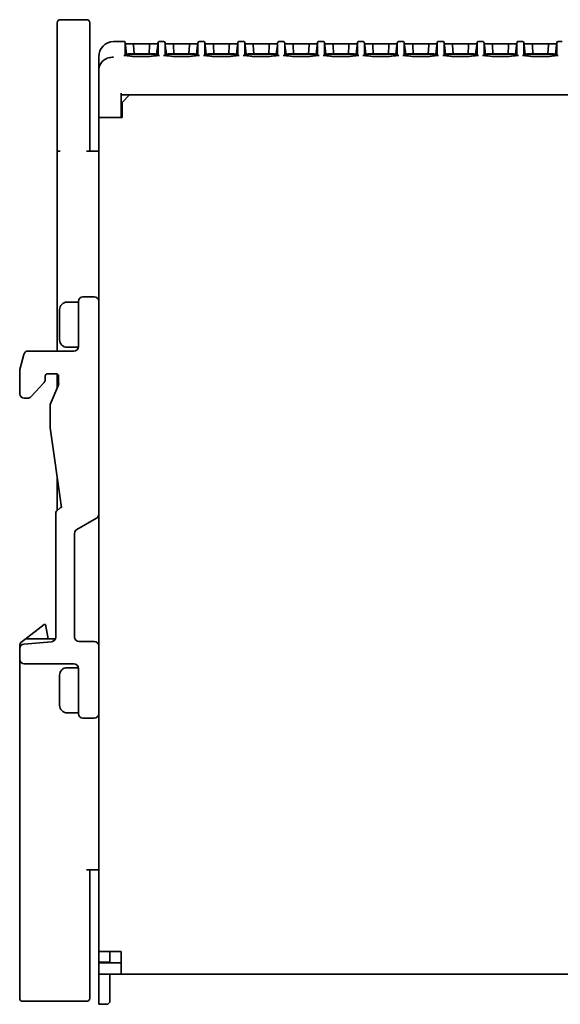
# Model space of a CAD drawing. Header units: millimetres. Extents: x 108 to 291, y 38 to 239.
# Tile 10 of 11: x 221 to 257, y 173 to 239. Entities that reach past the tile are written whole.
import ezdxf

# ---------------------------------------------------------------- set-up
doc = ezdxf.new("R2010")
doc.units = ezdxf.units.MM

msp = doc.modelspace()

# ---------------------------------------------------------------- linework, layer by layer
at = {"color": 7, "linetype": 'Continuous', "lineweight": 35}
for p, q in [((223.503, 238.684), (223.503, 237.884)), ((225.453, 238.884), (223.703, 238.884)), ((225.653, 237.884), (225.653, 238.684)), ((223.503, 237.884), (223.503, 230.134)), ((225.653, 230.134), (225.653, 237.884)), ((227.752, 237.434), (227.235, 237.425)), ((227.912, 237.434), (227.754, 237.434)), ((228.019, 237.283), (228.012, 237.346)), ((230.186, 237.283), (228.019, 237.283)), ((228.103, 236.602), (228.03, 237.194)), ((228.532, 237.283), (229.674, 237.283)), ((228.573, 237.195), (228.603, 236.604)), ((228.573, 237.195), (228.573, 237.195)), ((229.603, 236.604), (229.633, 237.195)), ((229.633, 237.195), (229.633, 237.195)), ((230.175, 237.194), (230.103, 236.602)), ((230.194, 237.346), (230.186, 237.283)), ((230.562, 237.434), (230.293, 237.434)), ((230.669, 237.283), (230.662, 237.346)), ((232.836, 237.283), (230.669, 237.283)), ((230.753, 236.602), (230.68, 237.194)), ((231.182, 237.283), (232.324, 237.283)), ((231.223, 237.195), (231.253, 236.604)), ((231.223, 237.195), (231.223, 237.195)), ((232.253, 236.604), (232.283, 237.195)), ((232.283, 237.195), (232.283, 237.195)), ((232.825, 237.194), (232.753, 236.602)), ((232.844, 237.346), (232.836, 237.283)), ((233.212, 237.434), (232.943, 237.434)), ((233.319, 237.283), (233.312, 237.346)), ((235.486, 237.283), (233.319, 237.283)), ((233.403, 236.602), (233.33, 237.194)), ((233.832, 237.283), (234.974, 237.283)), ((233.873, 237.195), (233.903, 236.604)), ((233.873, 237.195), (233.873, 237.195)), ((234.903, 236.604), (234.933, 237.195)), ((234.933, 237.195), (234.933, 237.195)), ((235.475, 237.194), (235.403, 236.602)), ((235.494, 237.346), (235.486, 237.283)), ((235.862, 237.434), (235.593, 237.434)), ((235.969, 237.283), (235.962, 237.346)), ((238.136, 237.283), (235.969, 237.283)), ((236.053, 236.602), (235.98, 237.194)), ((236.482, 237.283), (237.624, 237.283)), ((236.523, 237.195), (236.553, 236.604)), ((236.523, 237.195), (236.523, 237.195)), ((237.553, 236.604), (237.583, 237.195)), ((237.583, 237.195), (237.583, 237.195)), ((238.125, 237.194), (238.053, 236.602)), ((238.144, 237.346), (238.136, 237.283)), ((238.512, 237.434), (238.243, 237.434)), ((238.619, 237.283), (238.612, 237.346)), ((240.786, 237.283), (238.619, 237.283)), ((238.703, 236.602), (238.63, 237.194)), ((239.132, 237.283), (240.274, 237.283)), ((239.173, 237.195), (239.203, 236.604)), ((239.173, 237.195), (239.173, 237.195)), ((240.203, 236.604), (240.233, 237.195)), ((240.233, 237.195), (240.233, 237.195)), ((240.775, 237.194), (240.703, 236.602)), ((240.794, 237.346), (240.786, 237.283)), ((241.162, 237.434), (240.893, 237.434)), ((241.269, 237.283), (241.262, 237.346)), ((243.436, 237.283), (241.269, 237.283)), ((241.353, 236.602), (241.28, 237.194)), ((241.782, 237.283), (242.924, 237.283)), ((241.823, 237.195), (241.853, 236.604)), ((241.823, 237.195), (241.823, 237.195)), ((242.853, 236.604), (242.883, 237.195)), ((242.883, 237.195), (242.883, 237.195)), ((243.425, 237.194), (243.353, 236.602)), ((243.444, 237.346), (243.436, 237.283)), ((243.812, 237.434), (243.543, 237.434)), ((243.919, 237.283), (243.912, 237.346)), ((246.086, 237.283), (243.919, 237.283)), ((244.003, 236.602), (243.93, 237.194)), ((244.432, 237.283), (245.574, 237.283)), ((244.473, 237.195), (244.503, 236.604)), ((244.473, 237.195), (244.473, 237.195)), ((245.503, 236.604), (245.533, 237.195)), ((245.533, 237.195), (245.533, 237.195)), ((246.075, 237.194), (246.003, 236.602)), ((246.094, 237.346), (246.086, 237.283)), ((246.462, 237.434), (246.193, 237.434)), ((246.569, 237.283), (246.562, 237.346)), ((248.736, 237.283), (246.569, 237.283)), ((246.653, 236.602), (246.58, 237.194)), ((247.082, 237.283), (248.224, 237.283)), ((247.123, 237.195), (247.153, 236.604)), ((247.123, 237.195), (247.123, 237.195)), ((248.153, 236.604), (248.183, 237.195)), ((248.183, 237.195), (248.183, 237.195)), ((248.725, 237.194), (248.653, 236.602)), ((248.744, 237.346), (248.736, 237.283)), ((249.112, 237.434), (248.843, 237.434)), ((249.219, 237.283), (249.212, 237.346)), ((251.386, 237.283), (249.219, 237.283)), ((249.303, 236.602), (249.23, 237.194)), ((249.732, 237.283), (250.874, 237.283)), ((249.773, 237.195), (249.803, 236.604)), ((249.773, 237.195), (249.773, 237.195)), ((250.803, 236.604), (250.833, 237.195)), ((250.833, 237.195), (250.833, 237.195)), ((251.375, 237.194), (251.303, 236.602)), ((251.394, 237.346), (251.386, 237.283)), ((251.762, 237.434), (251.493, 237.434)), ((251.869, 237.283), (251.862, 237.346)), ((254.036, 237.283), (251.869, 237.283)), ((251.953, 236.602), (251.88, 237.194)), ((252.382, 237.283), (253.524, 237.283)), ((252.423, 237.195), (252.453, 236.604)), ((252.423, 237.195), (252.423, 237.195)), ((253.453, 236.604), (253.483, 237.195)), ((253.483, 237.195), (253.483, 237.195)), ((254.025, 237.194), (253.953, 236.602)), ((254.044, 237.346), (254.036, 237.283)), ((254.412, 237.434), (254.143, 237.434)), ((254.519, 237.283), (254.512, 237.346)), ((256.686, 237.283), (254.519, 237.283)), ((254.603, 236.602), (254.53, 237.194)), ((255.032, 237.283), (256.174, 237.283)), ((255.073, 237.195), (255.103, 236.604)), ((255.073, 237.195), (255.073, 237.195)), ((256.103, 236.604), (256.133, 237.195)), ((256.133, 237.195), (256.133, 237.195)), ((256.675, 237.194), (256.603, 236.602)), ((256.694, 237.346), (256.686, 237.283)), ((257.062, 237.434), (256.793, 237.434)), ((226.253, 235.524), (226.253, 236.425)), ((230.186, 236.588), (228.019, 236.588)), ((228.019, 236.588), (228.019, 236.587)), ((228.019, 236.539), (228.019, 236.588)), ((229.678, 236.447), (228.528, 236.447)), ((228.603, 236.604), (229.603, 236.604)), ((229.603, 236.588), (229.603, 236.604)), ((230.103, 236.588), (230.103, 236.602)), ((230.186, 236.588), (230.186, 236.539)), ((230.186, 236.588), (230.186, 236.588)), ((232.836, 236.588), (230.669, 236.588)), ((230.669, 236.588), (230.669, 236.587)), ((230.669, 236.539), (230.669, 236.588)), ((230.753, 236.602), (230.753, 236.588)), ((232.328, 236.447), (231.178, 236.447)), ((231.253, 236.604), (231.252, 236.588)), ((231.253, 236.604), (232.253, 236.604)), ((232.253, 236.588), (232.253, 236.604)), ((232.753, 236.588), (232.753, 236.602)), ((232.836, 236.588), (232.836, 236.539)), ((232.836, 236.588), (232.836, 236.588)), ((235.486, 236.588), (233.319, 236.588)), ((233.319, 236.588), (233.319, 236.587)), ((233.319, 236.539), (233.319, 236.588)), ((233.403, 236.602), (233.403, 236.588)), ((234.978, 236.447), (233.828, 236.447)), ((233.903, 236.604), (233.902, 236.588)), ((233.903, 236.604), (234.903, 236.604)), ((234.903, 236.588), (234.903, 236.604)), ((235.403, 236.588), (235.403, 236.602)), ((235.486, 236.588), (235.486, 236.539)), ((235.486, 236.588), (235.486, 236.588)), ((238.136, 236.588), (235.969, 236.588)), ((235.969, 236.588), (235.969, 236.587)), ((235.969, 236.539), (235.969, 236.588)), ((236.053, 236.602), (236.053, 236.588)), ((237.628, 236.447), (236.478, 236.447)), ((236.553, 236.604), (236.552, 236.588)), ((236.553, 236.604), (237.553, 236.604)), ((237.553, 236.588), (237.553, 236.604)), ((238.053, 236.588), (238.053, 236.602)), ((238.136, 236.588), (238.136, 236.539)), ((238.136, 236.588), (238.136, 236.588)), ((240.786, 236.588), (238.619, 236.588)), ((238.619, 236.588), (238.619, 236.587)), ((238.619, 236.539), (238.619, 236.588)), ((238.703, 236.602), (238.703, 236.588)), ((240.278, 236.447), (239.128, 236.447)), ((239.203, 236.604), (239.202, 236.588)), ((239.203, 236.604), (240.203, 236.604)), ((240.203, 236.588), (240.203, 236.604)), ((240.703, 236.588), (240.703, 236.602)), ((240.786, 236.588), (240.786, 236.539)), ((240.786, 236.588), (240.786, 236.588)), ((243.436, 236.588), (241.269, 236.588)), ((241.269, 236.588), (241.269, 236.587)), ((241.269, 236.539), (241.269, 236.588)), ((241.353, 236.602), (241.353, 236.588)), ((242.928, 236.447), (241.778, 236.447)), ((241.853, 236.604), (241.852, 236.588)), ((241.853, 236.604), (242.853, 236.604)), ((242.853, 236.588), (242.853, 236.604)), ((243.353, 236.588), (243.353, 236.602)), ((243.436, 236.588), (243.436, 236.539)), ((243.436, 236.588), (243.436, 236.588)), ((246.086, 236.588), (243.919, 236.588)), ((243.919, 236.588), (243.919, 236.587)), ((243.919, 236.539), (243.919, 236.588)), ((244.003, 236.602), (244.003, 236.588)), ((245.578, 236.447), (244.428, 236.447)), ((244.503, 236.604), (244.502, 236.588)), ((244.503, 236.604), (245.503, 236.604)), ((245.503, 236.588), (245.503, 236.604)), ((246.003, 236.588), (246.003, 236.602)), ((246.086, 236.588), (246.086, 236.539)), ((246.086, 236.588), (246.086, 236.588)), ((248.736, 236.588), (246.569, 236.588)), ((246.569, 236.588), (246.569, 236.587)), ((246.569, 236.539), (246.569, 236.588)), ((246.653, 236.602), (246.653, 236.588)), ((248.228, 236.447), (247.078, 236.447)), ((247.153, 236.604), (247.152, 236.588)), ((247.153, 236.604), (248.153, 236.604)), ((248.153, 236.588), (248.153, 236.604)), ((248.653, 236.588), (248.653, 236.602)), ((248.736, 236.588), (248.736, 236.539)), ((248.736, 236.588), (248.736, 236.588)), ((251.386, 236.588), (249.219, 236.588)), ((249.219, 236.588), (249.219, 236.587)), ((249.219, 236.539), (249.219, 236.588)), ((249.303, 236.602), (249.303, 236.588)), ((250.878, 236.447), (249.728, 236.447)), ((249.803, 236.604), (249.802, 236.588)), ((249.803, 236.604), (250.803, 236.604)), ((250.803, 236.588), (250.803, 236.604)), ((251.303, 236.588), (251.303, 236.602)), ((251.386, 236.588), (251.386, 236.539)), ((251.386, 236.588), (251.386, 236.588)), ((254.036, 236.588), (251.869, 236.588)), ((251.869, 236.588), (251.869, 236.587)), ((251.869, 236.539), (251.869, 236.588)), ((251.953, 236.602), (251.953, 236.588)), ((253.528, 236.447), (252.378, 236.447)), ((252.453, 236.604), (252.452, 236.588)), ((252.453, 236.604), (253.453, 236.604)), ((253.453, 236.588), (253.453, 236.604)), ((253.953, 236.588), (253.953, 236.602)), ((254.036, 236.588), (254.036, 236.539)), ((254.036, 236.588), (254.036, 236.588)), ((256.686, 236.588), (254.519, 236.588)), ((254.519, 236.588), (254.519, 236.587)), ((254.519, 236.539), (254.519, 236.588)), ((254.603, 236.602), (254.603, 236.588)), ((256.178, 236.447), (255.028, 236.447)), ((255.103, 236.604), (255.102, 236.588)), ((255.103, 236.604), (256.103, 236.604)), ((256.103, 236.588), (256.103, 236.604)), ((256.603, 236.588), (256.603, 236.602)), ((256.686, 236.588), (256.686, 236.539)), ((256.686, 236.588), (256.686, 236.588)), ((226.253, 232.484), (226.253, 235.524)), ((227.74, 233.992), (227.74, 232.484)), ((227.753, 233.884), (227.745, 233.892)), ((227.753, 233.884), (227.753, 232.384)), ((228.303, 233.884), (227.753, 233.884)), ((228.303, 233.884), (227.803, 233.384)), ((283.451, 233.884), (228.303, 233.884)), ((227.803, 232.384), (227.803, 233.384)), ((226.253, 232.384), (226.253, 232.484)), ((226.253, 232.384), (226.253, 220.159)), ((226.253, 232.384), (227.753, 232.384)), ((227.753, 232.384), (227.803, 232.384)), ((223.503, 230.134), (223.703, 230.134)), ((223.503, 230.134), (223.503, 216.859)), ((226.253, 230.134), (225.453, 230.134)), ((224.903, 220.109), (224.153, 220.109)), ((224.903, 217.159), (224.903, 220.159)), ((225.203, 220.459), (225.953, 220.459)), ((226.253, 220.159), (226.253, 206.009)), ((223.653, 217.609), (223.653, 219.609)), ((221.562, 216.859), (224.603, 216.859)), ((224.153, 217.109), (224.899, 217.109)), ((221.021, 215.63), (221.271, 216.631)), ((221.003, 214.024), (221.003, 215.485)), ((223.433, 215.344), (222.853, 215.344)), ((222.622, 214.757), (221.742, 213.818)), ((222.703, 215.194), (222.703, 214.962)), ((223.503, 215.326), (223.503, 214.425)), ((223.583, 214.8), (223.583, 215.194)), ((223.028, 213.31), (223.603, 214.66)), ((221.523, 213.724), (221.303, 213.724)), ((223.028, 211.76), (223.028, 213.31)), ((223.773, 206.459), (223.028, 211.76)), ((223.503, 208.38), (223.503, 206.259)), ((223.447, 206.203), (223.659, 206.415)), ((223.765, 206.459), (223.773, 206.459)), ((223.403, 197.833), (223.403, 206.097)), ((226.103, 205.75), (224.803, 204.999)), ((226.253, 206.009), (226.253, 197.249)), ((224.653, 204.739), (224.653, 197.849)), ((221.347, 197.692), (222.622, 198.671)), ((222.622, 198.671), (222.713, 198.673)), ((222.713, 198.673), (222.901, 197.734)), ((221.347, 197.692), (221.081, 197.488)), ((223.386, 197.734), (221.469, 197.734)), ((221.003, 197.329), (221.003, 197.085)), ((221.003, 196.359), (221.003, 197.085)), ((221.278, 197.384), (223.127, 197.534)), ((224.953, 197.549), (225.953, 197.549)), ((226.253, 197.249), (226.253, 192.759)), ((221.003, 196.359), (221.003, 173.834)), ((224.603, 196.059), (221.303, 196.059)), ((224.899, 195.809), (224.153, 195.809)), ((224.903, 192.759), (224.903, 195.759)), ((223.653, 193.309), (223.653, 195.309)), ((224.153, 192.809), (224.903, 192.809)), ((225.953, 192.459), (225.203, 192.459)), ((226.253, 192.759), (226.253, 176.934)), ((225.453, 182.383), (226.253, 182.383)), ((225.653, 173.834), (225.653, 182.383)), ((227.753, 176.934), (226.253, 176.934)), ((226.253, 176.934), (226.253, 176.234)), ((227.003, 176.184), (227.003, 176.934)), ((227.003, 176.934), (227.003, 176.234)), ((227.753, 175.434), (227.753, 176.934)), ((227.003, 176.234), (226.253, 176.234)), ((226.253, 176.184), (226.253, 176.234)), ((226.253, 176.184), (226.253, 175.434)), ((227.003, 176.184), (226.253, 176.184)), ((227.753, 176.184), (227.003, 176.184)), ((227.753, 175.434), (226.253, 175.434)), ((226.253, 173.934), (226.253, 175.434)), ((227.003, 173.934), (227.003, 175.434)), ((227.753, 175.434), (271.953, 175.434)), ((221.203, 173.634), (225.453, 173.634)), ((226.253, 173.434), (226.253, 173.934)), ((226.853, 173.434), (227.003, 173.584)), ((227.003, 173.584), (227.003, 173.934)), ((226.853, 173.434), (226.253, 173.434))]:
    msp.add_line(p, q, dxfattribs=at)
for centre, radius, start, end in [((223.703, 238.684), 0.2, 90, 180), ((225.453, 238.684), 0.2, 360, 90), ((227.253, 236.425), 1, 91, 180), ((227.754, 237.334), 0.1, 90, 91), ((227.912, 237.334), 0.1, 359.97379, 89.98737), ((230.293, 237.334), 0.1, 89.98776, 180.02621), ((230.562, 237.334), 0.1, 7, 89.98084), ((232.943, 237.334), 0.1, 89.98123, 173), ((233.212, 237.334), 0.1, 359.97379, 89.98737), ((235.593, 237.334), 0.1, 89.98776, 180.02621), ((235.862, 237.334), 0.1, 359.97379, 89.98737), ((238.243, 237.334), 0.1, 89.98776, 180.02621), ((238.512, 237.334), 0.1, 359.97379, 89.98737), ((240.893, 237.334), 0.1, 89.98776, 180.02621), ((241.162, 237.334), 0.1, 359.97379, 89.98737), ((243.543, 237.334), 0.1, 89.98776, 180.02621), ((243.812, 237.334), 0.1, 359.97379, 89.98737), ((246.193, 237.334), 0.1, 89.98776, 180.02621), ((246.462, 237.334), 0.1, 359.97379, 89.98737), ((248.843, 237.334), 0.1, 89.98776, 180.02621), ((249.112, 237.334), 0.1, 359.97379, 89.98737), ((251.493, 237.334), 0.1, 89.98776, 180.02621), ((251.762, 237.334), 0.1, 359.97379, 89.98737), ((254.143, 237.334), 0.1, 89.98776, 180.02621), ((254.412, 237.334), 0.1, 7, 89.98084), ((256.793, 237.334), 0.1, 89.98123, 173), ((229.003, 51.165), 185.44, 90.12359, 90.27808), ((229.203, 51.165), 185.44, 89.72192, 89.87641), ((231.653, 51.165), 185.44, 90.12359, 90.27808), ((231.853, 51.165), 185.44, 89.72192, 89.87641), ((234.303, 51.165), 185.44, 90.12359, 90.27808), ((234.503, 51.165), 185.44, 89.72192, 89.87641), ((236.953, 51.165), 185.44, 90.12359, 90.27808), ((237.153, 51.165), 185.44, 89.72192, 89.87641), ((239.603, 51.165), 185.44, 90.12359, 90.27808), ((239.803, 51.165), 185.44, 89.72192, 89.87641), ((242.253, 51.165), 185.44, 90.12359, 90.27808), ((242.453, 51.165), 185.44, 89.72192, 89.87641), ((244.903, 51.165), 185.44, 90.12359, 90.27808), ((245.103, 51.165), 185.44, 89.72192, 89.87641), ((247.553, 51.165), 185.44, 90.12359, 90.27808), ((247.753, 51.165), 185.44, 89.72192, 89.87641), ((250.203, 51.165), 185.44, 90.12359, 90.27808), ((250.403, 51.165), 185.44, 89.72192, 89.87641), ((252.853, 51.165), 185.44, 90.12359, 90.27808), ((253.053, 51.165), 185.44, 89.72192, 89.87641), ((255.503, 51.165), 185.44, 90.12359, 90.27808), ((255.703, 51.165), 185.44, 89.72192, 89.87641), ((226.353, 232.484), 0.1, 180, 270), ((224.153, 219.609), 0.5, 90, 180), ((225.203, 220.159), 0.3, 90, 180), ((225.953, 220.159), 0.3, 0, 90), ((224.153, 217.609), 0.5, 180, 270), ((221.562, 216.559), 0.3, 90, 165.96376), ((224.603, 217.159), 0.3, 270, 0), ((221.603, 215.485), 0.6, 165.96376, 180), ((222.853, 215.194), 0.15, 90, 180), ((223.433, 215.194), 0.15, 0, 90), ((222.403, 214.962), 0.3, 316.84761, 0), ((224.083, 214.8), 0.5, 180, 196.2602), ((221.303, 214.024), 0.3, 180, 270), ((221.523, 214.024), 0.3, 270, 316.84761), ((223.553, 206.097), 0.15, 135, 180), ((223.765, 206.309), 0.15, 90, 135), ((225.953, 206.009), 0.3, 300, 0), ((224.953, 204.739), 0.3, 120, 180), ((221.469, 197.534), 0.2, 90, 127.52214), ((223.103, 197.833), 0.3, 274.63914, 0), ((224.953, 197.849), 0.3, 180, 270), ((221.203, 197.329), 0.2, 127.52214, 180), ((221.303, 197.085), 0.3, 94.63914, 180), ((225.953, 197.249), 0.3, 0, 90), ((221.303, 196.359), 0.3, 180, 270), ((224.153, 195.309), 0.5, 90, 180), ((224.603, 195.759), 0.3, 0, 90), ((224.153, 193.309), 0.5, 180, 270), ((225.203, 192.759), 0.3, 180, 270), ((225.953, 192.759), 0.3, 270, 0), ((221.203, 173.834), 0.2, 180, 270), ((225.453, 173.834), 0.2, 270, 360)]:
    msp.add_arc(centre, radius, start, end, dxfattribs=at)
for points, knots in [([(228.012, 237.346), (228.012, 237.346), (228.012, 237.38), (228.012, 237.258), (228.012, 237), (228.011, 236.657), (228.011, 236.499)], [0, 0, 0, 0, 0.00032, 0.350232, 0.70024, 1, 1, 1, 1]), ([(228.03, 237.194), (228.029, 237.202), (228.027, 237.219), (228.024, 237.243), (228.021, 237.266), (228.02, 237.279), (228.02, 237.281), (228.019, 237.282)], [0, 0, 0, 0, 0.150714, 0.300865, 0.505968, 0.792043, 1, 1, 1, 1]), ([(228.573, 237.195), (228.572, 237.206), (228.57, 237.227), (228.562, 237.253), (228.551, 237.273), (228.541, 237.281), (228.534, 237.283), (228.532, 237.283), (228.532, 237.283)], [0, 0, 0, 0, 0.214037, 0.427727, 0.650529, 0.890246, 0.988835, 1, 1, 1, 1]), ([(229.633, 237.195), (229.634, 237.206), (229.636, 237.227), (229.644, 237.253), (229.654, 237.273), (229.665, 237.281), (229.672, 237.283), (229.674, 237.283), (229.674, 237.283)], [0, 0, 0, 0, 0.214037, 0.427727, 0.650529, 0.890246, 0.988835, 1, 1, 1, 1]), ([(229.674, 237.283), (229.774, 237.283), (229.945, 237.282), (230.115, 237.282), (230.186, 237.282)], [0, 0, 0, 0, 0.586095, 1, 1, 1, 1]), ([(230.186, 237.282), (230.186, 237.28), (230.186, 237.278), (230.184, 237.261), (230.181, 237.238), (230.178, 237.215), (230.176, 237.2), (230.175, 237.194)], [0, 0, 0, 0, 0.29414, 0.545421, 0.732961, 0.884287, 1, 1, 1, 1]), ([(230.194, 236.499), (230.194, 236.615), (230.194, 236.872), (230.194, 237.131), (230.194, 237.313), (230.194, 237.335), (230.194, 237.346)], [0, 0, 0, 0, 0.214022, 0.475687, 0.738002, 1, 1, 1, 1]), ([(230.662, 237.346), (230.662, 237.346), (230.662, 237.38), (230.662, 237.258), (230.662, 237.001), (230.661, 236.657), (230.661, 236.499)], [0, 0, 0, 0, 0.000012, 0.350027, 0.70014, 1, 1, 1, 1]), ([(230.68, 237.194), (230.679, 237.202), (230.677, 237.219), (230.674, 237.243), (230.671, 237.266), (230.67, 237.279), (230.67, 237.281), (230.669, 237.282)], [0, 0, 0, 0, 0.150714, 0.300865, 0.505968, 0.792043, 1, 1, 1, 1]), ([(231.223, 237.195), (231.222, 237.206), (231.22, 237.227), (231.212, 237.253), (231.201, 237.273), (231.191, 237.281), (231.184, 237.283), (231.182, 237.283), (231.182, 237.283)], [0, 0, 0, 0, 0.214037, 0.427727, 0.650529, 0.890246, 0.988835, 1, 1, 1, 1]), ([(232.283, 237.195), (232.284, 237.206), (232.286, 237.227), (232.294, 237.253), (232.304, 237.273), (232.315, 237.281), (232.322, 237.283), (232.324, 237.283), (232.324, 237.283)], [0, 0, 0, 0, 0.214037, 0.427727, 0.650529, 0.890246, 0.988835, 1, 1, 1, 1]), ([(232.324, 237.283), (232.424, 237.283), (232.595, 237.282), (232.765, 237.282), (232.836, 237.282)], [0, 0, 0, 0, 0.586095, 1, 1, 1, 1]), ([(232.836, 237.282), (232.836, 237.28), (232.836, 237.278), (232.834, 237.261), (232.831, 237.238), (232.828, 237.215), (232.826, 237.2), (232.825, 237.194)], [0, 0, 0, 0, 0.29414, 0.545421, 0.732961, 0.884287, 1, 1, 1, 1]), ([(232.844, 236.499), (232.844, 236.615), (232.844, 236.872), (232.844, 237.131), (232.844, 237.313), (232.844, 237.335), (232.844, 237.346)], [0, 0, 0, 0, 0.213947, 0.475536, 0.737772, 1, 1, 1, 1]), ([(233.312, 237.346), (233.312, 237.346), (233.312, 237.365), (233.312, 237.299), (233.312, 237.135), (233.311, 236.872), (233.311, 236.615), (233.311, 236.499)], [0, 0, 0, 0, 0.000316, 0.261827, 0.523338, 0.785497, 1, 1, 1, 1]), ([(233.33, 237.194), (233.329, 237.202), (233.327, 237.219), (233.324, 237.243), (233.321, 237.266), (233.32, 237.279), (233.32, 237.281), (233.319, 237.282)], [0, 0, 0, 0, 0.150714, 0.300865, 0.505968, 0.792043, 1, 1, 1, 1]), ([(233.873, 237.195), (233.872, 237.206), (233.87, 237.227), (233.862, 237.253), (233.851, 237.273), (233.841, 237.281), (233.834, 237.283), (233.832, 237.283), (233.832, 237.283)], [0, 0, 0, 0, 0.214037, 0.427727, 0.650529, 0.890246, 0.988835, 1, 1, 1, 1]), ([(234.933, 237.195), (234.934, 237.206), (234.936, 237.227), (234.944, 237.253), (234.954, 237.273), (234.965, 237.281), (234.972, 237.283), (234.974, 237.283), (234.974, 237.283)], [0, 0, 0, 0, 0.214037, 0.427727, 0.650529, 0.890246, 0.988835, 1, 1, 1, 1]), ([(234.974, 237.283), (235.074, 237.283), (235.245, 237.282), (235.415, 237.282), (235.486, 237.282)], [0, 0, 0, 0, 0.586095, 1, 1, 1, 1]), ([(235.486, 237.282), (235.486, 237.28), (235.486, 237.278), (235.484, 237.261), (235.481, 237.238), (235.478, 237.215), (235.476, 237.2), (235.475, 237.194)], [0, 0, 0, 0, 0.2941403, 0.5454206, 0.7329615, 0.8842866, 1, 1, 1, 1]), ([(235.494, 236.499), (235.494, 236.656), (235.494, 236.995), (235.494, 237.284), (235.494, 237.325), (235.494, 237.346)], [0, 0, 0, 0, 0.299968, 0.650192, 1, 1, 1, 1]), ([(235.962, 237.346), (235.962, 237.346), (235.962, 237.38), (235.962, 237.258), (235.962, 237), (235.961, 236.657), (235.961, 236.499)], [0, 0, 0, 0, 0.00032, 0.350232, 0.70024, 1, 1, 1, 1]), ([(235.98, 237.194), (235.979, 237.202), (235.977, 237.219), (235.974, 237.243), (235.971, 237.266), (235.97, 237.279), (235.97, 237.281), (235.969, 237.282)], [0, 0, 0, 0, 0.150714, 0.300865, 0.505968, 0.792043, 1, 1, 1, 1]), ([(236.523, 237.195), (236.522, 237.206), (236.52, 237.227), (236.512, 237.253), (236.501, 237.273), (236.491, 237.281), (236.484, 237.283), (236.482, 237.283), (236.482, 237.283)], [0, 0, 0, 0, 0.214037, 0.427727, 0.650529, 0.890246, 0.988835, 1, 1, 1, 1]), ([(237.583, 237.195), (237.584, 237.206), (237.586, 237.227), (237.594, 237.253), (237.604, 237.273), (237.615, 237.281), (237.622, 237.283), (237.624, 237.283), (237.624, 237.283)], [0, 0, 0, 0, 0.214037, 0.427727, 0.650529, 0.890246, 0.988835, 1, 1, 1, 1]), ([(237.624, 237.283), (237.724, 237.283), (237.895, 237.282), (238.065, 237.282), (238.136, 237.282)], [0, 0, 0, 0, 0.586095, 1, 1, 1, 1]), ([(238.136, 237.282), (238.136, 237.28), (238.136, 237.278), (238.134, 237.261), (238.131, 237.238), (238.128, 237.215), (238.126, 237.2), (238.125, 237.194)], [0, 0, 0, 0, 0.29414, 0.545421, 0.732961, 0.884287, 1, 1, 1, 1]), ([(238.144, 236.499), (238.144, 236.656), (238.144, 236.995), (238.144, 237.284), (238.144, 237.325), (238.144, 237.346)], [0, 0, 0, 0, 0.299968, 0.650192, 1, 1, 1, 1]), ([(238.612, 237.346), (238.612, 237.346), (238.612, 237.38), (238.612, 237.258), (238.612, 237), (238.611, 236.657), (238.611, 236.499)], [0, 0, 0, 0, 0.00032, 0.350232, 0.70024, 1, 1, 1, 1]), ([(238.63, 237.194), (238.629, 237.202), (238.627, 237.219), (238.624, 237.243), (238.621, 237.266), (238.62, 237.279), (238.62, 237.281), (238.619, 237.282)], [0, 0, 0, 0, 0.150714, 0.300865, 0.505968, 0.792043, 1, 1, 1, 1]), ([(239.173, 237.195), (239.172, 237.206), (239.17, 237.227), (239.162, 237.253), (239.151, 237.273), (239.141, 237.281), (239.134, 237.283), (239.132, 237.283), (239.132, 237.283)], [0, 0, 0, 0, 0.214037, 0.427727, 0.650529, 0.890246, 0.988835, 1, 1, 1, 1]), ([(240.233, 237.195), (240.234, 237.206), (240.236, 237.227), (240.244, 237.253), (240.254, 237.273), (240.265, 237.281), (240.272, 237.283), (240.274, 237.283), (240.274, 237.283)], [0, 0, 0, 0, 0.214037, 0.427727, 0.650529, 0.890246, 0.988835, 1, 1, 1, 1]), ([(240.274, 237.283), (240.374, 237.283), (240.545, 237.282), (240.715, 237.282), (240.786, 237.282)], [0, 0, 0, 0, 0.586095, 1, 1, 1, 1]), ([(240.786, 237.282), (240.786, 237.28), (240.786, 237.278), (240.784, 237.261), (240.781, 237.238), (240.778, 237.215), (240.776, 237.2), (240.775, 237.194)], [0, 0, 0, 0, 0.29414, 0.545421, 0.732961, 0.884287, 1, 1, 1, 1]), ([(240.794, 236.499), (240.794, 236.656), (240.794, 236.995), (240.794, 237.284), (240.794, 237.325), (240.794, 237.346)], [0, 0, 0, 0, 0.299968, 0.650192, 1, 1, 1, 1]), ([(241.262, 237.346), (241.262, 237.346), (241.262, 237.38), (241.262, 237.258), (241.262, 237), (241.261, 236.657), (241.261, 236.499)], [0, 0, 0, 0, 0.00032, 0.350232, 0.70024, 1, 1, 1, 1]), ([(241.28, 237.194), (241.279, 237.202), (241.277, 237.219), (241.274, 237.243), (241.271, 237.266), (241.27, 237.279), (241.27, 237.281), (241.269, 237.282)], [0, 0, 0, 0, 0.1507141, 0.3008646, 0.5059681, 0.7920434, 1, 1, 1, 1]), ([(241.823, 237.195), (241.822, 237.206), (241.82, 237.227), (241.812, 237.253), (241.801, 237.273), (241.791, 237.281), (241.784, 237.283), (241.782, 237.283), (241.782, 237.283)], [0, 0, 0, 0, 0.2140366, 0.4277272, 0.6505286, 0.8902465, 0.9888355, 1, 1, 1, 1]), ([(242.883, 237.195), (242.884, 237.206), (242.886, 237.227), (242.894, 237.253), (242.904, 237.273), (242.915, 237.281), (242.922, 237.283), (242.924, 237.283), (242.924, 237.283)], [0, 0, 0, 0, 0.214037, 0.427727, 0.650529, 0.890246, 0.988835, 1, 1, 1, 1]), ([(242.924, 237.283), (243.024, 237.283), (243.195, 237.282), (243.365, 237.282), (243.436, 237.282)], [0, 0, 0, 0, 0.586095, 1, 1, 1, 1]), ([(243.436, 237.282), (243.436, 237.28), (243.436, 237.278), (243.434, 237.261), (243.431, 237.238), (243.428, 237.215), (243.426, 237.2), (243.425, 237.194)], [0, 0, 0, 0, 0.2941403, 0.5454206, 0.7329615, 0.8842866, 1, 1, 1, 1]), ([(243.444, 236.499), (243.444, 236.656), (243.444, 236.995), (243.444, 237.284), (243.444, 237.325), (243.444, 237.346)], [0, 0, 0, 0, 0.299968, 0.650192, 1, 1, 1, 1]), ([(243.912, 237.346), (243.912, 237.346), (243.912, 237.38), (243.912, 237.258), (243.912, 237), (243.911, 236.657), (243.911, 236.499)], [0, 0, 0, 0, 0.00032, 0.350232, 0.70024, 1, 1, 1, 1]), ([(243.93, 237.194), (243.929, 237.202), (243.927, 237.219), (243.924, 237.243), (243.921, 237.266), (243.92, 237.279), (243.92, 237.281), (243.919, 237.282)], [0, 0, 0, 0, 0.1507141, 0.3008646, 0.5059681, 0.7920434, 1, 1, 1, 1]), ([(244.473, 237.195), (244.472, 237.206), (244.47, 237.227), (244.462, 237.253), (244.451, 237.273), (244.441, 237.281), (244.434, 237.283), (244.432, 237.283), (244.432, 237.283)], [0, 0, 0, 0, 0.2140366, 0.4277272, 0.6505286, 0.8902465, 0.9888355, 1, 1, 1, 1]), ([(245.533, 237.195), (245.534, 237.206), (245.536, 237.227), (245.544, 237.253), (245.554, 237.273), (245.565, 237.281), (245.572, 237.283), (245.574, 237.283), (245.574, 237.283)], [0, 0, 0, 0, 0.214037, 0.427727, 0.650529, 0.890246, 0.988835, 1, 1, 1, 1]), ([(245.574, 237.283), (245.674, 237.283), (245.845, 237.282), (246.015, 237.282), (246.086, 237.282)], [0, 0, 0, 0, 0.586095, 1, 1, 1, 1]), ([(246.086, 237.282), (246.086, 237.28), (246.086, 237.278), (246.084, 237.261), (246.081, 237.238), (246.078, 237.215), (246.076, 237.2), (246.075, 237.194)], [0, 0, 0, 0, 0.29414, 0.545421, 0.732961, 0.884287, 1, 1, 1, 1]), ([(246.094, 236.499), (246.094, 236.656), (246.094, 236.995), (246.094, 237.284), (246.094, 237.325), (246.094, 237.346)], [0, 0, 0, 0, 0.299968, 0.650192, 1, 1, 1, 1]), ([(246.562, 237.346), (246.562, 237.346), (246.562, 237.38), (246.562, 237.258), (246.562, 237), (246.561, 236.657), (246.561, 236.499)], [0, 0, 0, 0, 0.00032, 0.350232, 0.70024, 1, 1, 1, 1]), ([(246.58, 237.194), (246.579, 237.202), (246.577, 237.219), (246.574, 237.243), (246.571, 237.266), (246.57, 237.279), (246.57, 237.281), (246.569, 237.282)], [0, 0, 0, 0, 0.150714, 0.300865, 0.505968, 0.792043, 1, 1, 1, 1]), ([(247.123, 237.195), (247.122, 237.206), (247.12, 237.227), (247.112, 237.253), (247.101, 237.273), (247.091, 237.281), (247.084, 237.283), (247.082, 237.283), (247.082, 237.283)], [0, 0, 0, 0, 0.214037, 0.427727, 0.650529, 0.890246, 0.988835, 1, 1, 1, 1]), ([(248.183, 237.195), (248.184, 237.206), (248.186, 237.227), (248.194, 237.253), (248.204, 237.273), (248.215, 237.281), (248.222, 237.283), (248.224, 237.283), (248.224, 237.283)], [0, 0, 0, 0, 0.214037, 0.427727, 0.650529, 0.890246, 0.988835, 1, 1, 1, 1]), ([(248.224, 237.283), (248.324, 237.283), (248.495, 237.282), (248.665, 237.282), (248.736, 237.282)], [0, 0, 0, 0, 0.586095, 1, 1, 1, 1]), ([(248.736, 237.282), (248.736, 237.28), (248.736, 237.278), (248.734, 237.261), (248.731, 237.238), (248.728, 237.215), (248.726, 237.2), (248.725, 237.194)], [0, 0, 0, 0, 0.29414, 0.545421, 0.732961, 0.884287, 1, 1, 1, 1]), ([(248.744, 236.499), (248.744, 236.656), (248.744, 236.995), (248.744, 237.284), (248.744, 237.325), (248.744, 237.346)], [0, 0, 0, 0, 0.299968, 0.650192, 1, 1, 1, 1]), ([(249.212, 237.346), (249.212, 237.346), (249.212, 237.38), (249.212, 237.258), (249.212, 237), (249.211, 236.657), (249.211, 236.499)], [0, 0, 0, 0, 0.00032, 0.350232, 0.70024, 1, 1, 1, 1]), ([(249.23, 237.194), (249.229, 237.202), (249.227, 237.219), (249.224, 237.243), (249.221, 237.266), (249.22, 237.279), (249.22, 237.281), (249.219, 237.282)], [0, 0, 0, 0, 0.150714, 0.300865, 0.505968, 0.792043, 1, 1, 1, 1]), ([(249.773, 237.195), (249.772, 237.206), (249.77, 237.227), (249.762, 237.253), (249.751, 237.273), (249.741, 237.281), (249.734, 237.283), (249.732, 237.283), (249.732, 237.283)], [0, 0, 0, 0, 0.214037, 0.427727, 0.650529, 0.890246, 0.988835, 1, 1, 1, 1]), ([(250.833, 237.195), (250.834, 237.206), (250.836, 237.227), (250.844, 237.253), (250.854, 237.273), (250.865, 237.281), (250.872, 237.283), (250.874, 237.283), (250.874, 237.283)], [0, 0, 0, 0, 0.214037, 0.427727, 0.650529, 0.890246, 0.988835, 1, 1, 1, 1]), ([(250.874, 237.283), (250.974, 237.283), (251.145, 237.282), (251.315, 237.282), (251.386, 237.282)], [0, 0, 0, 0, 0.586095, 1, 1, 1, 1]), ([(251.386, 237.282), (251.386, 237.28), (251.386, 237.278), (251.384, 237.261), (251.381, 237.238), (251.378, 237.215), (251.376, 237.2), (251.375, 237.194)], [0, 0, 0, 0, 0.29414, 0.545421, 0.732961, 0.884287, 1, 1, 1, 1]), ([(251.394, 236.499), (251.394, 236.656), (251.394, 236.995), (251.394, 237.284), (251.394, 237.325), (251.394, 237.346)], [0, 0, 0, 0, 0.299968, 0.650192, 1, 1, 1, 1]), ([(251.862, 237.346), (251.862, 237.346), (251.862, 237.38), (251.862, 237.258), (251.862, 237), (251.861, 236.657), (251.861, 236.499)], [0, 0, 0, 0, 0.00032, 0.350232, 0.70024, 1, 1, 1, 1]), ([(251.88, 237.194), (251.879, 237.202), (251.877, 237.219), (251.874, 237.243), (251.871, 237.266), (251.87, 237.279), (251.87, 237.281), (251.869, 237.282)], [0, 0, 0, 0, 0.150714, 0.300865, 0.505968, 0.792043, 1, 1, 1, 1]), ([(252.423, 237.195), (252.422, 237.206), (252.42, 237.227), (252.412, 237.253), (252.401, 237.273), (252.391, 237.281), (252.384, 237.283), (252.382, 237.283), (252.382, 237.283)], [0, 0, 0, 0, 0.214037, 0.427727, 0.650529, 0.890246, 0.988835, 1, 1, 1, 1]), ([(253.483, 237.195), (253.484, 237.206), (253.486, 237.227), (253.494, 237.253), (253.504, 237.273), (253.515, 237.281), (253.522, 237.283), (253.524, 237.283), (253.524, 237.283)], [0, 0, 0, 0, 0.214037, 0.427727, 0.650529, 0.890246, 0.988835, 1, 1, 1, 1]), ([(253.524, 237.283), (253.624, 237.283), (253.795, 237.282), (253.965, 237.282), (254.036, 237.282)], [0, 0, 0, 0, 0.586095, 1, 1, 1, 1]), ([(254.036, 237.282), (254.036, 237.28), (254.036, 237.278), (254.034, 237.261), (254.031, 237.238), (254.028, 237.215), (254.026, 237.2), (254.025, 237.194)], [0, 0, 0, 0, 0.29414, 0.545421, 0.732961, 0.884287, 1, 1, 1, 1]), ([(254.044, 236.499), (254.044, 236.615), (254.044, 236.872), (254.044, 237.131), (254.044, 237.313), (254.044, 237.335), (254.044, 237.346)], [0, 0, 0, 0, 0.214022, 0.475687, 0.738002, 1, 1, 1, 1]), ([(254.512, 237.346), (254.512, 237.346), (254.512, 237.38), (254.512, 237.258), (254.512, 237.001), (254.511, 236.657), (254.511, 236.499)], [0, 0, 0, 0, 0.0000115, 0.3500274, 0.7001396, 1, 1, 1, 1]), ([(254.53, 237.194), (254.529, 237.202), (254.527, 237.219), (254.524, 237.243), (254.521, 237.266), (254.52, 237.279), (254.52, 237.281), (254.519, 237.282)], [0, 0, 0, 0, 0.150714, 0.300865, 0.505968, 0.792043, 1, 1, 1, 1]), ([(255.073, 237.195), (255.072, 237.206), (255.07, 237.227), (255.062, 237.253), (255.051, 237.273), (255.041, 237.281), (255.034, 237.283), (255.032, 237.283), (255.032, 237.283)], [0, 0, 0, 0, 0.214037, 0.427727, 0.650529, 0.890246, 0.988835, 1, 1, 1, 1]), ([(256.133, 237.195), (256.134, 237.206), (256.136, 237.227), (256.144, 237.253), (256.154, 237.273), (256.165, 237.281), (256.172, 237.283), (256.174, 237.283), (256.174, 237.283)], [0, 0, 0, 0, 0.214037, 0.427727, 0.650529, 0.890246, 0.988835, 1, 1, 1, 1]), ([(256.174, 237.283), (256.274, 237.283), (256.445, 237.282), (256.615, 237.282), (256.686, 237.282)], [0, 0, 0, 0, 0.5860954, 1, 1, 1, 1]), ([(256.686, 237.282), (256.686, 237.28), (256.686, 237.278), (256.684, 237.261), (256.681, 237.238), (256.678, 237.215), (256.676, 237.2), (256.675, 237.194)], [0, 0, 0, 0, 0.2941403, 0.5454206, 0.7329615, 0.8842866, 1, 1, 1, 1]), ([(256.694, 236.499), (256.694, 236.615), (256.694, 236.872), (256.694, 237.131), (256.694, 237.313), (256.694, 237.335), (256.694, 237.346)], [0, 0, 0, 0, 0.2139471, 0.4755356, 0.7377721, 1, 1, 1, 1]), ([(226.253, 235.524), (226.253, 235.525), (226.253, 235.648), (226.309, 235.893), (226.546, 236.183), (226.874, 236.366), (227.122, 236.386), (227.235, 236.395)], [0, 0, 0, 0, 0.002679, 0.301219, 0.592968, 0.814498, 1, 1, 1, 1]), ([(228.524, 236.447), (228.42, 236.457), (228.216, 236.478), (228.012, 236.499), (227.912, 236.509)], [0, 0, 0, 0, 0.507908, 1, 1, 1, 1]), ([(228.023, 236.498), (228.023, 236.502), (228.021, 236.516), (228.019, 236.532), (228.019, 236.537), (228.019, 236.539)], [0, 0, 0, 0, 0.194192, 0.595132, 1, 1, 1, 1]), ([(228.528, 236.447), (228.527, 236.447), (228.525, 236.447), (228.524, 236.447), (228.524, 236.447)], [0, 0, 0, 0, 0.848881, 1, 1, 1, 1]), ([(229.678, 236.447), (229.679, 236.447), (229.68, 236.447), (229.682, 236.447), (229.682, 236.447)], [0, 0, 0, 0, 0.848881, 1, 1, 1, 1]), ([(230.293, 236.509), (230.193, 236.499), (229.989, 236.478), (229.785, 236.457), (229.682, 236.447)], [0, 0, 0, 0, 0.4920935, 1, 1, 1, 1]), ([(230.186, 236.539), (230.186, 236.537), (230.186, 236.532), (230.184, 236.517), (230.183, 236.503), (230.182, 236.498)], [0, 0, 0, 0, 0.396399, 0.792752, 1, 1, 1, 1]), ([(231.174, 236.447), (231.07, 236.457), (230.866, 236.478), (230.662, 236.499), (230.562, 236.509)], [0, 0, 0, 0, 0.507906, 1, 1, 1, 1]), ([(230.673, 236.498), (230.673, 236.502), (230.671, 236.516), (230.669, 236.532), (230.669, 236.537), (230.669, 236.539)], [0, 0, 0, 0, 0.1941918, 0.5951317, 1, 1, 1, 1]), ([(231.174, 236.447), (231.174, 236.447), (231.175, 236.447), (231.177, 236.447), (231.178, 236.447)], [0, 0, 0, 0, 0.151119, 1, 1, 1, 1]), ([(232.328, 236.447), (232.329, 236.447), (232.33, 236.447), (232.332, 236.447), (232.332, 236.447)], [0, 0, 0, 0, 0.848881, 1, 1, 1, 1]), ([(232.943, 236.509), (232.843, 236.499), (232.639, 236.478), (232.435, 236.457), (232.332, 236.447)], [0, 0, 0, 0, 0.492094, 1, 1, 1, 1]), ([(232.836, 236.539), (232.836, 236.537), (232.836, 236.532), (232.834, 236.517), (232.833, 236.503), (232.832, 236.498)], [0, 0, 0, 0, 0.396399, 0.792752, 1, 1, 1, 1]), ([(233.824, 236.447), (233.72, 236.457), (233.516, 236.478), (233.312, 236.499), (233.212, 236.509)], [0, 0, 0, 0, 0.5079081, 1, 1, 1, 1]), ([(233.323, 236.498), (233.323, 236.502), (233.321, 236.516), (233.319, 236.532), (233.319, 236.537), (233.319, 236.539)], [0, 0, 0, 0, 0.194192, 0.595132, 1, 1, 1, 1]), ([(233.824, 236.447), (233.824, 236.447), (233.825, 236.447), (233.827, 236.447), (233.828, 236.447)], [0, 0, 0, 0, 0.151119, 1, 1, 1, 1]), ([(234.982, 236.447), (234.982, 236.447), (234.98, 236.447), (234.979, 236.447), (234.978, 236.447)], [0, 0, 0, 0, 0.151119, 1, 1, 1, 1]), ([(235.593, 236.509), (235.493, 236.499), (235.289, 236.478), (235.085, 236.457), (234.982, 236.447)], [0, 0, 0, 0, 0.492094, 1, 1, 1, 1]), ([(235.486, 236.539), (235.486, 236.537), (235.486, 236.532), (235.484, 236.517), (235.483, 236.503), (235.482, 236.498)], [0, 0, 0, 0, 0.396399, 0.792752, 1, 1, 1, 1]), ([(236.474, 236.447), (236.37, 236.457), (236.166, 236.478), (235.962, 236.499), (235.862, 236.509)], [0, 0, 0, 0, 0.507908, 1, 1, 1, 1]), ([(235.973, 236.498), (235.973, 236.502), (235.971, 236.516), (235.969, 236.532), (235.969, 236.537), (235.969, 236.539)], [0, 0, 0, 0, 0.194192, 0.595132, 1, 1, 1, 1]), ([(236.478, 236.447), (236.477, 236.447), (236.475, 236.447), (236.474, 236.447), (236.474, 236.447)], [0, 0, 0, 0, 0.848881, 1, 1, 1, 1]), ([(237.628, 236.447), (237.629, 236.447), (237.63, 236.447), (237.632, 236.447), (237.632, 236.447)], [0, 0, 0, 0, 0.848881, 1, 1, 1, 1]), ([(238.243, 236.509), (238.143, 236.499), (237.939, 236.478), (237.735, 236.457), (237.632, 236.447)], [0, 0, 0, 0, 0.492094, 1, 1, 1, 1]), ([(238.136, 236.539), (238.136, 236.537), (238.136, 236.532), (238.134, 236.517), (238.133, 236.503), (238.132, 236.498)], [0, 0, 0, 0, 0.396399, 0.792752, 1, 1, 1, 1]), ([(239.124, 236.447), (239.02, 236.457), (238.816, 236.478), (238.612, 236.499), (238.512, 236.509)], [0, 0, 0, 0, 0.507908, 1, 1, 1, 1]), ([(238.623, 236.498), (238.623, 236.502), (238.621, 236.516), (238.619, 236.532), (238.619, 236.537), (238.619, 236.539)], [0, 0, 0, 0, 0.194192, 0.595132, 1, 1, 1, 1]), ([(239.128, 236.447), (239.127, 236.447), (239.125, 236.447), (239.124, 236.447), (239.124, 236.447)], [0, 0, 0, 0, 0.848881, 1, 1, 1, 1]), ([(240.278, 236.447), (240.279, 236.447), (240.28, 236.447), (240.282, 236.447), (240.282, 236.447)], [0, 0, 0, 0, 0.848881, 1, 1, 1, 1]), ([(240.893, 236.509), (240.793, 236.499), (240.589, 236.478), (240.385, 236.457), (240.282, 236.447)], [0, 0, 0, 0, 0.492094, 1, 1, 1, 1]), ([(240.786, 236.539), (240.786, 236.537), (240.786, 236.532), (240.784, 236.517), (240.783, 236.503), (240.782, 236.498)], [0, 0, 0, 0, 0.396399, 0.792752, 1, 1, 1, 1]), ([(241.774, 236.447), (241.67, 236.457), (241.466, 236.478), (241.262, 236.499), (241.162, 236.509)], [0, 0, 0, 0, 0.507908, 1, 1, 1, 1]), ([(241.273, 236.498), (241.273, 236.502), (241.271, 236.516), (241.269, 236.532), (241.269, 236.537), (241.269, 236.539)], [0, 0, 0, 0, 0.194192, 0.595132, 1, 1, 1, 1]), ([(241.778, 236.447), (241.777, 236.447), (241.775, 236.447), (241.774, 236.447), (241.774, 236.447)], [0, 0, 0, 0, 0.848881, 1, 1, 1, 1]), ([(242.928, 236.447), (242.929, 236.447), (242.93, 236.447), (242.932, 236.447), (242.932, 236.447)], [0, 0, 0, 0, 0.848881, 1, 1, 1, 1]), ([(243.543, 236.509), (243.443, 236.499), (243.239, 236.478), (243.035, 236.457), (242.932, 236.447)], [0, 0, 0, 0, 0.492094, 1, 1, 1, 1]), ([(243.436, 236.539), (243.436, 236.537), (243.436, 236.532), (243.434, 236.517), (243.433, 236.503), (243.432, 236.498)], [0, 0, 0, 0, 0.396399, 0.792752, 1, 1, 1, 1]), ([(244.424, 236.447), (244.32, 236.457), (244.116, 236.478), (243.912, 236.499), (243.812, 236.509)], [0, 0, 0, 0, 0.507908, 1, 1, 1, 1]), ([(243.923, 236.498), (243.923, 236.502), (243.921, 236.516), (243.919, 236.532), (243.919, 236.537), (243.919, 236.539)], [0, 0, 0, 0, 0.194192, 0.595132, 1, 1, 1, 1]), ([(244.428, 236.447), (244.427, 236.447), (244.425, 236.447), (244.424, 236.447), (244.424, 236.447)], [0, 0, 0, 0, 0.848881, 1, 1, 1, 1]), ([(245.578, 236.447), (245.579, 236.447), (245.58, 236.447), (245.582, 236.447), (245.582, 236.447)], [0, 0, 0, 0, 0.8488809, 1, 1, 1, 1]), ([(246.193, 236.509), (246.093, 236.499), (245.889, 236.478), (245.685, 236.457), (245.582, 236.447)], [0, 0, 0, 0, 0.4920935, 1, 1, 1, 1]), ([(246.086, 236.539), (246.086, 236.537), (246.086, 236.532), (246.084, 236.517), (246.083, 236.503), (246.082, 236.498)], [0, 0, 0, 0, 0.396399, 0.792752, 1, 1, 1, 1]), ([(247.074, 236.447), (246.97, 236.457), (246.766, 236.478), (246.562, 236.499), (246.462, 236.509)], [0, 0, 0, 0, 0.507908, 1, 1, 1, 1]), ([(246.573, 236.498), (246.573, 236.502), (246.571, 236.516), (246.569, 236.532), (246.569, 236.537), (246.569, 236.539)], [0, 0, 0, 0, 0.1941918, 0.5951317, 1, 1, 1, 1]), ([(247.078, 236.447), (247.077, 236.447), (247.075, 236.447), (247.074, 236.447), (247.074, 236.447)], [0, 0, 0, 0, 0.848881, 1, 1, 1, 1]), ([(248.228, 236.447), (248.229, 236.447), (248.23, 236.447), (248.232, 236.447), (248.232, 236.447)], [0, 0, 0, 0, 0.8488809, 1, 1, 1, 1]), ([(248.843, 236.509), (248.743, 236.499), (248.539, 236.478), (248.335, 236.457), (248.232, 236.447)], [0, 0, 0, 0, 0.4920935, 1, 1, 1, 1]), ([(248.736, 236.539), (248.736, 236.537), (248.736, 236.532), (248.734, 236.517), (248.733, 236.503), (248.732, 236.498)], [0, 0, 0, 0, 0.396399, 0.792752, 1, 1, 1, 1]), ([(249.724, 236.447), (249.62, 236.457), (249.416, 236.478), (249.212, 236.499), (249.112, 236.509)], [0, 0, 0, 0, 0.507908, 1, 1, 1, 1]), ([(249.223, 236.498), (249.223, 236.502), (249.221, 236.516), (249.219, 236.532), (249.219, 236.537), (249.219, 236.539)], [0, 0, 0, 0, 0.194192, 0.595132, 1, 1, 1, 1]), ([(249.728, 236.447), (249.727, 236.447), (249.725, 236.447), (249.724, 236.447), (249.724, 236.447)], [0, 0, 0, 0, 0.848881, 1, 1, 1, 1]), ([(250.878, 236.447), (250.879, 236.447), (250.88, 236.447), (250.882, 236.447), (250.882, 236.447)], [0, 0, 0, 0, 0.848881, 1, 1, 1, 1]), ([(251.493, 236.509), (251.393, 236.499), (251.189, 236.478), (250.985, 236.457), (250.882, 236.447)], [0, 0, 0, 0, 0.492094, 1, 1, 1, 1]), ([(251.386, 236.539), (251.386, 236.537), (251.386, 236.532), (251.384, 236.517), (251.383, 236.503), (251.382, 236.498)], [0, 0, 0, 0, 0.396399, 0.792752, 1, 1, 1, 1]), ([(252.374, 236.447), (252.27, 236.457), (252.066, 236.478), (251.862, 236.499), (251.762, 236.509)], [0, 0, 0, 0, 0.507908, 1, 1, 1, 1]), ([(251.873, 236.498), (251.873, 236.502), (251.871, 236.516), (251.869, 236.532), (251.869, 236.537), (251.869, 236.539)], [0, 0, 0, 0, 0.194192, 0.595132, 1, 1, 1, 1]), ([(252.378, 236.447), (252.377, 236.447), (252.375, 236.447), (252.374, 236.447), (252.374, 236.447)], [0, 0, 0, 0, 0.848881, 1, 1, 1, 1]), ([(253.528, 236.447), (253.529, 236.447), (253.53, 236.447), (253.532, 236.447), (253.532, 236.447)], [0, 0, 0, 0, 0.848881, 1, 1, 1, 1]), ([(254.143, 236.509), (254.043, 236.499), (253.839, 236.478), (253.635, 236.457), (253.532, 236.447)], [0, 0, 0, 0, 0.492094, 1, 1, 1, 1]), ([(254.036, 236.539), (254.036, 236.537), (254.036, 236.532), (254.034, 236.517), (254.033, 236.503), (254.032, 236.498)], [0, 0, 0, 0, 0.3963991, 0.7927519, 1, 1, 1, 1]), ([(255.024, 236.447), (254.92, 236.457), (254.716, 236.478), (254.512, 236.499), (254.412, 236.509)], [0, 0, 0, 0, 0.507906, 1, 1, 1, 1]), ([(254.523, 236.498), (254.523, 236.502), (254.521, 236.516), (254.519, 236.532), (254.519, 236.537), (254.519, 236.539)], [0, 0, 0, 0, 0.194192, 0.595132, 1, 1, 1, 1]), ([(255.024, 236.447), (255.024, 236.447), (255.025, 236.447), (255.027, 236.447), (255.028, 236.447)], [0, 0, 0, 0, 0.1511191, 1, 1, 1, 1]), ([(256.178, 236.447), (256.179, 236.447), (256.18, 236.447), (256.182, 236.447), (256.182, 236.447)], [0, 0, 0, 0, 0.848881, 1, 1, 1, 1]), ([(256.793, 236.509), (256.693, 236.499), (256.489, 236.478), (256.285, 236.457), (256.182, 236.447)], [0, 0, 0, 0, 0.492094, 1, 1, 1, 1]), ([(256.686, 236.539), (256.686, 236.537), (256.686, 236.532), (256.684, 236.517), (256.683, 236.503), (256.682, 236.498)], [0, 0, 0, 0, 0.396399, 0.792752, 1, 1, 1, 1]), ([(227.745, 233.892), (227.744, 233.893), (227.743, 233.897), (227.741, 233.916), (227.74, 233.942), (227.74, 233.969), (227.74, 233.986), (227.74, 233.992)], [0, 0, 0, 0, 0.2223642, 0.4447334, 0.6669692, 0.8889855, 1, 1, 1, 1]), ([(227.74, 232.484), (227.74, 232.472), (227.74, 232.45), (227.741, 232.42), (227.742, 232.397), (227.744, 232.385), (227.745, 232.384), (227.745, 232.384)], [0, 0, 0, 0, 0.214427, 0.428852, 0.643365, 0.858074, 1, 1, 1, 1])]:
    msp.add_open_spline(points, degree=3, knots=knots, dxfattribs=at)

doc.saveas('drawing.dxf')
